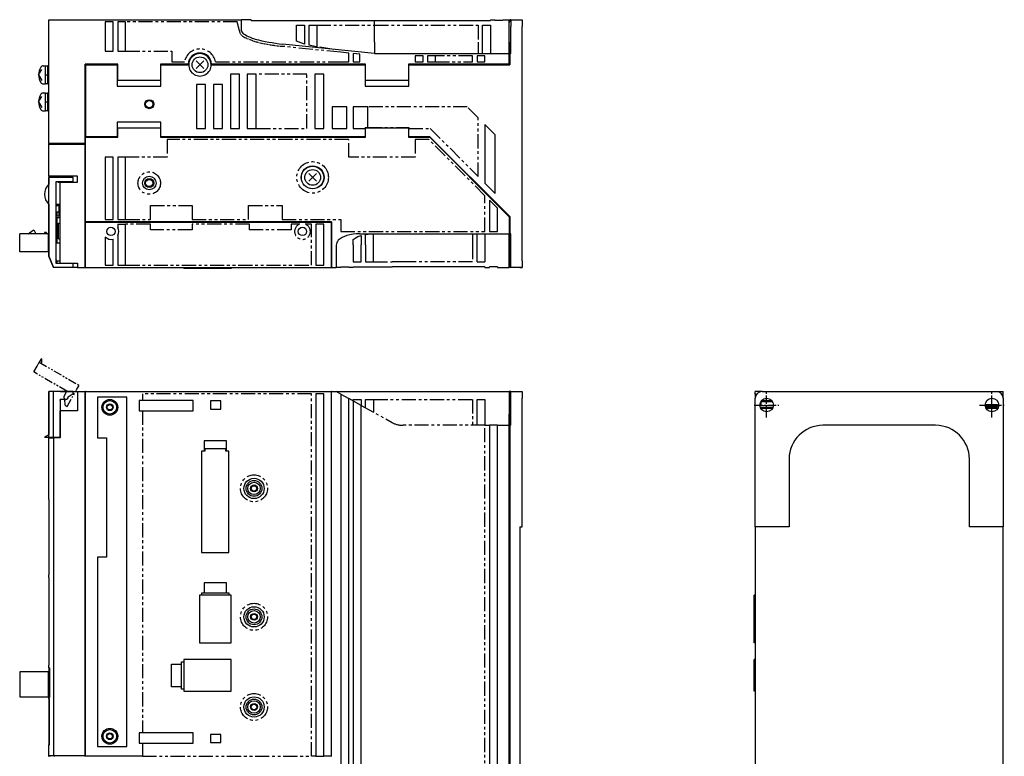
# Model space of a CAD drawing. Extents: x -955 to 6, y -401 to 362.
# Tile 4 of 4: x -431 to 6, y -156 to 171. Entities that reach past the tile are written whole.
import ezdxf

# ---------------------------------------------------------------- set-up
doc = ezdxf.new("R2010")
doc.units = 0
doc.linetypes.add('CENTER', pattern=[2, 1.25, -0.25, 0.25, -0.25])
doc.linetypes.add('PHANTOM', pattern=[2.5, 1.25, -0.25, 0.25, -0.25, 0.25, -0.25])
for name, color, linetype in [('CENTER', 6, 'CENTER'), ('OUTLINE', 7, 'CONTINUOUS'), ('PHANTOM', 3, 'PHANTOM'), ('THIN_LINE', 6, 'CONTINUOUS')]:
    doc.layers.add(name, color=color, linetype=linetype)

msp = doc.modelspace()

# ---------------------------------------------------------------- linework, layer by layer
at = {"layer": 'CENTER', "ltscale": 3}
for p, q in [((-100, -5.5), (-100, 5.5)), ((0, -5.5), (0, 5.5)), ((-105.5, 0), (-94.5, 0)), ((-5.5, 0), (5.5, 0))]:
    msp.add_line(p, q, dxfattribs=at)
at = {"layer": 'OUTLINE'}
for p, q in [((-418.47, 171.03), (-332.97, 171.03)), ((-418.47, 116.03), (-418.47, 171.03)), ((-328.75, 171.03), (-332.97, 171.03)), ((-332.97, 166.03), (-332.97, 171.03)), ((-328.75, 170.73), (-328.75, 171.03)), ((-328.75, 170.73), (-273.97, 170.73)), ((-273.97, 170.73), (-222.57, 170.73)), ((-273.97, 168.53), (-273.97, 170.73)), ((-222.57, 171.03), (-220.57, 171.03)), ((-222.57, 171.03), (-222.57, 170.73)), ((-220.57, 170.73), (-220.57, 171.03)), ((-217.07, 170.73), (-220.57, 170.73)), ((-217.07, 171.03), (-214.17, 171.03)), ((-217.07, 171.03), (-217.07, 170.73)), ((-214.17, 161.03), (-214.17, 171.03)), ((-213.97, 171.03), (-213.97, 170.03)), ((-213.47, 171.03), (-213.97, 171.03)), ((-213.47, 171.03), (-213.47, 168.03)), ((-213.47, 171.03), (-208.47, 171.03)), ((-209.47, 171.03), (-208.47, 171.03)), ((-208.47, 171.03), (-208.47, 168.03)), ((-389.97, 170.03), (-393.47, 170.03)), ((-393.47, 170.03), (-393.47, 157.03)), ((-389.97, 157.03), (-389.97, 170.03)), ((-387.97, 170.03), (-387.97, 157.03)), ((-384.47, 170.03), (-387.97, 170.03)), ((-384.47, 157.03), (-384.47, 170.03)), ((-308.57, 163.96), (-308.57, 168.53)), ((-308.57, 168.53), (-305.07, 168.53)), ((-305.07, 168.53), (-305.07, 163.66)), ((-303.07, 163.49), (-303.07, 168.53)), ((-303.07, 168.53), (-299.57, 168.53)), ((-299.57, 168.53), (-299.57, 158.98)), ((-274, 161.03), (-274, 168.53)), ((-226.07, 161.03), (-226.07, 168.53)), ((-226.07, 168.53), (-222.57, 168.53)), ((-222.57, 168.53), (-222.57, 161.03)), ((-214.17, 170.03), (-213.97, 170.03)), ((-213.47, 156.03), (-213.47, 168.03)), ((-208.47, 64.03), (-208.47, 168.03)), ((-308.57, 161.44), (-308.57, 163.96)), ((-305.07, 163.66), (-305.07, 160.22)), ((-303.07, 159.69), (-303.07, 163.49)), ((-273.97, 156.03), (-314.82, 160.18)), ((-305.07, 160.22), (-308.57, 161.44)), ((-274, 161.02), (-274, 161.03)), ((-226.07, 156.03), (-226.07, 161.03)), ((-222.57, 161.03), (-222.57, 156.03)), ((-214.17, 156.03), (-214.17, 161.03)), ((-213.97, 161.03), (-213.97, 156.03)), ((-393.47, 157.03), (-389.97, 157.03)), ((-387.97, 157.03), (-384.47, 157.03)), ((-280.47, 155.68), (-283.47, 155.99)), ((-283.47, 155.99), (-283.47, 152.26)), ((-280.47, 152.26), (-280.47, 155.68)), ((-273.97, 156.03), (-214.17, 156.03)), ((-255.97, 155.03), (-255.97, 152.26)), ((-252.47, 155.03), (-255.97, 155.03)), ((-252.47, 152.26), (-252.47, 155.03)), ((-250.47, 155.03), (-250.47, 152.26)), ((-246.97, 155.03), (-250.47, 155.03)), ((-246.97, 152.26), (-246.97, 155.03)), ((-228.47, 155.03), (-228.47, 152.26)), ((-224.97, 155.03), (-228.47, 155.03)), ((-224.97, 152.26), (-224.97, 155.03)), ((-214.17, 151.26), (-214.17, 156.03)), ((-214.17, 155.03), (-213.97, 155.03)), ((-213.97, 156.03), (-213.97, 151.06)), ((-213.47, 156.03), (-213.97, 156.03)), ((-423.07, 146.53), (-421.6, 148.99)), ((-421.01, 150.53), (-419.97, 150.53)), ((-419.97, 142.53), (-419.97, 150.53)), ((-418.97, 150.33), (-419.97, 150.33)), ((-418.97, 142.53), (-418.97, 150.53)), ((-418.47, 150.53), (-418.97, 150.53)), ((-402.47, 116.03), (-402.47, 151.26)), ((-387.97, 151.26), (-402.47, 151.26)), ((-402.07, 151.06), (-388.17, 151.06)), ((-402.07, 119.03), (-402.07, 151.06)), ((-388.17, 151.06), (-388.17, 141.56)), ((-387.97, 144.06), (-387.97, 151.26)), ((-356.66, 151.26), (-368.97, 151.26)), ((-368.97, 151.26), (-368.97, 144.06)), ((-368.77, 151.06), (-356.47, 151.06)), ((-368.77, 141.56), (-368.77, 151.06)), ((-349.75, 149.31), (-353.18, 152.74)), ((-349.75, 152.74), (-353.18, 149.31)), ((-346.47, 151.06), (-278.17, 151.06)), ((-277.97, 151.26), (-346.27, 151.26)), ((-283.47, 152.26), (-280.47, 152.26)), ((-278.17, 151.06), (-278.17, 141.56)), ((-277.97, 144.06), (-277.97, 151.26)), ((-258.97, 151.26), (-258.97, 144.06)), ((-214.17, 151.26), (-258.97, 151.26)), ((-258.77, 151.06), (-213.97, 151.06)), ((-258.77, 141.56), (-258.77, 151.06)), ((-255.97, 152.26), (-252.47, 152.26)), ((-250.47, 152.26), (-246.97, 152.26)), ((-228.47, 152.26), (-224.97, 152.26)), ((-423.07, 146.53), (-421.6, 144.06)), ((-419.97, 146.24), (-418.97, 146.82)), ((-337.97, 146.78), (-337.97, 122.78)), ((-333.97, 146.78), (-337.97, 146.78)), ((-333.97, 122.78), (-333.97, 146.78)), ((-330.47, 146.78), (-330.47, 122.78)), ((-326.47, 146.78), (-330.47, 146.78)), ((-326.47, 122.78), (-326.47, 146.78)), ((-300.47, 146.78), (-300.47, 122.78)), ((-296.47, 146.78), (-300.47, 146.78)), ((-296.47, 122.78), (-296.47, 146.78)), ((-421.01, 142.53), (-419.97, 142.53)), ((-419.97, 142.73), (-418.97, 142.73)), ((-418.97, 142.53), (-418.47, 142.53)), ((-388.17, 141.56), (-368.77, 141.56)), ((-368.97, 144.06), (-387.97, 144.06)), ((-352.97, 142.28), (-352.97, 122.78)), ((-348.97, 142.28), (-352.97, 142.28)), ((-348.97, 122.78), (-348.97, 142.28)), ((-345.47, 142.28), (-345.47, 122.78)), ((-341.47, 142.28), (-345.47, 142.28)), ((-341.47, 122.78), (-341.47, 142.28)), ((-278.17, 141.56), (-258.77, 141.56)), ((-258.97, 144.06), (-277.97, 144.06)), ((-423.07, 134.53), (-421.6, 136.99)), ((-421.01, 138.53), (-419.97, 138.53)), ((-419.97, 130.53), (-419.97, 138.53)), ((-418.97, 138.33), (-419.97, 138.33)), ((-418.97, 130.53), (-418.97, 138.53)), ((-418.47, 138.53), (-418.97, 138.53)), ((-423.07, 134.53), (-421.6, 132.06)), ((-419.97, 134.24), (-418.97, 134.82)), ((-292.82, 132.28), (-292.82, 122.78)), ((-286.32, 132.28), (-292.82, 132.28)), ((-286.32, 122.78), (-286.32, 132.28)), ((-283.42, 132.28), (-283.42, 122.78)), ((-276.92, 132.28), (-283.42, 132.28)), ((-276.92, 123.23), (-276.92, 132.28)), ((-421.01, 130.53), (-419.97, 130.53)), ((-419.97, 130.73), (-418.97, 130.73)), ((-418.97, 130.53), (-418.47, 130.53)), ((-388.17, 125.53), (-388.17, 119.03)), ((-368.77, 125.53), (-388.17, 125.53)), ((-387.97, 123.03), (-368.97, 123.03)), ((-387.97, 118.83), (-387.97, 123.03)), ((-368.97, 123.03), (-368.97, 118.83)), ((-368.77, 119.03), (-368.77, 125.53)), ((-352.97, 122.78), (-348.97, 122.78)), ((-345.47, 122.78), (-341.47, 122.78)), ((-337.97, 122.78), (-333.97, 122.78)), ((-330.47, 122.78), (-326.47, 122.78)), ((-300.47, 122.78), (-296.47, 122.78)), ((-292.82, 122.78), (-286.32, 122.78)), ((-283.42, 122.78), (-278.17, 122.78)), ((-278.17, 123.23), (-276.92, 123.23)), ((-278.17, 123.23), (-278.17, 122.78)), ((-278.17, 122.78), (-278.17, 119.03)), ((-277.97, 123.03), (-258.97, 123.03)), ((-277.97, 118.83), (-277.97, 123.03)), ((-258.97, 123.03), (-258.97, 118.83)), ((-258.77, 119.03), (-258.77, 122.78)), ((-225.07, 124.52), (-225.07, 98.52)), ((-220.47, 119.93), (-225.07, 124.52)), ((-402.27, 118.83), (-387.97, 118.83)), ((-402.27, 81.33), (-402.27, 118.83)), ((-388.17, 119.03), (-402.07, 119.03)), ((-368.97, 118.83), (-277.97, 118.83)), ((-278.17, 119.03), (-368.77, 119.03)), ((-258.97, 118.83), (-249.47, 118.83)), ((-249.39, 119.03), (-258.77, 119.03)), ((-249.47, 118.83), (-214.17, 83.53)), ((-213.97, 83.61), (-249.39, 119.03)), ((-220.47, 93.93), (-220.47, 119.93)), ((-418.47, 116.03), (-418.47, 115.73)), ((-402.47, 116.03), (-418.47, 116.03)), ((-418.47, 115.73), (-402.47, 115.73)), ((-418.47, 101.53), (-418.47, 115.73)), ((-417.97, 115.73), (-417.97, 116.03)), ((-402.47, 115.73), (-402.47, 116.03)), ((-402.47, 61.03), (-402.47, 115.73)), ((-393.47, 110.03), (-393.47, 82.33)), ((-389.97, 110.03), (-393.47, 110.03)), ((-389.97, 82.33), (-389.97, 110.03)), ((-387.97, 110.03), (-387.97, 82.33)), ((-384.47, 110.03), (-387.97, 110.03)), ((-384.47, 82.33), (-384.47, 110.03)), ((-418.47, 101.53), (-418.47, 98.02)), ((-405.87, 101.53), (-418.47, 101.53)), ((-418.47, 66.03), (-418.47, 101.03)), ((-407.68, 101.03), (-418.47, 101.03)), ((-413.47, 101.03), (-413.47, 101.53)), ((-407.68, 99.06), (-407.68, 101.03)), ((-405.87, 98.91), (-405.87, 101.53)), ((-299.75, 99.31), (-303.18, 102.74)), ((-299.75, 102.74), (-303.18, 99.31)), ((-415.47, 99.06), (-415.47, 63)), ((-407.68, 99.06), (-415.47, 99.06)), ((-414.47, 98.95), (-414.47, 99.06)), ((-414.47, 98.95), (-411.93, 98.95)), ((-413.47, 63.03), (-413.47, 98.91)), ((-413.47, 98.91), (-405.87, 98.91)), ((-411.93, 99.06), (-411.93, 98.91)), ((-410, 98.91), (-410, 99.06)), ((-410, 98.95), (-405.87, 98.95)), ((-409.27, 98.91), (-409.27, 98.95)), ((-225.07, 98.52), (-220.47, 93.93)), ((-418.47, 89.04), (-418.47, 85.63)), ((-415.47, 89.18), (-413.47, 89.18)), ((-413.92, 88.48), (-415.47, 88.48)), ((-413.92, 83.88), (-413.92, 88.48)), ((-219.47, 87.41), (-222.97, 90.91)), ((-222.97, 90.91), (-222.97, 77.03)), ((-219.47, 77.03), (-219.47, 87.41)), ((-418.47, 85.63), (-418.47, 67.03)), ((-418.47, 85.63), (-418.47, 85.63)), ((-413.92, 85.63), (-415.47, 85.63)), ((-413.92, 83.88), (-415.47, 83.88)), ((-415.47, 83.18), (-413.47, 83.18)), ((-414.97, 85.63), (-414.97, 83.88)), ((-414.97, 83.18), (-414.97, 72.03)), ((-214.17, 83.53), (-214.17, 76.03)), ((-213.97, 83.61), (-213.97, 76.03)), ((-414.27, 80.73), (-413.47, 80.73)), ((-414.27, 73.73), (-414.27, 80.73)), ((-402.27, 81.13), (-402.27, 81.33)), ((-293.07, 81.33), (-402.27, 81.33)), ((-402.27, 61.03), (-402.27, 81.13)), ((-402.27, 81.13), (-293.27, 81.13)), ((-393.47, 82.33), (-389.97, 82.33)), ((-387.97, 82.33), (-384.47, 82.33)), ((-387.97, 80.33), (-387.97, 78.83)), ((-387.97, 80.33), (-384.47, 80.33)), ((-384.47, 62.03), (-384.47, 80.33)), ((-299.97, 80.33), (-299.97, 62.03)), ((-296.47, 80.33), (-299.97, 80.33)), ((-296.47, 62.03), (-296.47, 80.33)), ((-293.27, 81.13), (-293.27, 61.03)), ((-293.07, 81.33), (-293.07, 61.03)), ((-418.67, 75.99), (-431.47, 75.99)), ((-431.47, 67.99), (-431.47, 75.99)), ((-427.68, 75.99), (-425.47, 77.59)), ((-424.67, 76.79), (-424.67, 75.99)), ((-420.47, 76.59), (-420.47, 75.99)), ((-419.67, 76.59), (-420.47, 76.59)), ((-419.07, 75.99), (-419.67, 76.59)), ((-418.67, 67.99), (-418.67, 75.99)), ((-418.47, 75.39), (-418.67, 75.59)), ((-418.47, 74.59), (-418.67, 74.59)), ((-393.47, 74.58), (-393.47, 62.03)), ((-387.97, 75.22), (-387.97, 62.03)), ((-280.72, 76.03), (-214.17, 76.03)), ((-279.97, 75.24), (-279.97, 71.03)), ((-277.97, 71.03), (-277.97, 75.72)), ((-274.47, 63.53), (-274.47, 76.02)), ((-228.47, 71.03), (-228.47, 76.03)), ((-224.97, 76.03), (-224.97, 71.03)), ((-222.97, 77.03), (-219.47, 77.03)), ((-214.17, 77.03), (-213.97, 77.03)), ((-214.17, 71.03), (-214.17, 76.03)), ((-213.47, 76.03), (-213.97, 76.03)), ((-213.97, 76.03), (-213.97, 71.03)), ((-213.47, 64.03), (-213.47, 76.03)), ((-415.47, 72.03), (-413.47, 72.03)), ((-414.27, 73.73), (-413.47, 73.73)), ((-389.97, 62.03), (-389.97, 73.67)), ((-291.03, 71.03), (-291.03, 61.03)), ((-283.47, 71.03), (-283.47, 73.41)), ((-283.47, 71.03), (-283.47, 63.53)), ((-279.97, 63.53), (-279.97, 71.03)), ((-277.97, 71.03), (-277.97, 63.53)), ((-228.47, 63.53), (-228.47, 71.03)), ((-224.97, 71.03), (-224.97, 63.53)), ((-214.17, 61.03), (-214.17, 71.03)), ((-213.97, 71.03), (-213.97, 61.03)), ((-418.67, 67.99), (-431.47, 67.99)), ((-418.47, 69.39), (-418.67, 69.39)), ((-418.47, 67.03), (-418.47, 66.03)), ((-418.47, 67.03), (-418.47, 67.03)), ((-416.47, 61.03), (-418.47, 66.03)), ((-418.47, 66.03), (-416.47, 61.03)), ((-415.47, 64.75), (-415.17, 64.03)), ((-415.47, 63), (-407.68, 63)), ((-415.17, 64.03), (-414.77, 63.03)), ((-415.17, 64.03), (-413.47, 64.03)), ((-414.77, 63.03), (-413.47, 63.03)), ((-413.47, 63), (-413.47, 63.03)), ((-413.47, 63.03), (-405.87, 63.03)), ((-411.93, 63.03), (-411.93, 63)), ((-410, 63), (-410, 63.03)), ((-407.68, 61.03), (-407.68, 63)), ((-405.87, 63.03), (-405.87, 61.03)), ((-402.27, 62.03), (-402.47, 62.03)), ((-393.47, 62.03), (-389.97, 62.03)), ((-387.97, 62.03), (-384.47, 62.03)), ((-299.97, 62.03), (-296.47, 62.03)), ((-293.07, 61.53), (-293.27, 61.53)), ((-288.97, 61.33), (-288.97, 61.03)), ((-288.97, 61.33), (-285.47, 61.33)), ((-285.47, 61.03), (-285.47, 61.33)), ((-283.47, 63.53), (-279.97, 63.53)), ((-283.47, 61.33), (-283.47, 61.03)), ((-283.47, 61.33), (-266.23, 61.33)), ((-277.97, 63.53), (-274.47, 63.53)), ((-261.38, 61.33), (-266.23, 61.33)), ((-224.97, 61.33), (-261.38, 61.33)), ((-228.47, 63.53), (-224.97, 63.53)), ((-224.97, 61.33), (-224.97, 61.03)), ((-222.97, 61.03), (-222.97, 61.33)), ((-219.47, 61.33), (-222.97, 61.33)), ((-219.47, 61.33), (-219.47, 61.03)), ((-214.17, 62.03), (-213.97, 62.03)), ((-213.47, 61.03), (-213.47, 64.03)), ((-208.47, 64.03), (-208.47, 61.03)), ((-407.68, 61.03), (-416.47, 61.03)), ((-416.47, 61.03), (-416.47, 61.03)), ((-405.87, 61.03), (-407.68, 61.03)), ((-405.87, 61.03), (-402.47, 61.03)), ((-402.27, 61.03), (-402.47, 61.03)), ((-402.27, 61.03), (-293.27, 61.03)), ((-358.67, 61.03), (-358.67, 60.53)), ((-351.67, 60.53), (-358.67, 60.53)), ((-351.67, 61.03), (-351.67, 60.53)), ((-337.67, 60.53), (-351.67, 60.53)), ((-337.67, 61.03), (-337.67, 60.53)), ((-337.57, 60.53), (-337.67, 60.53)), ((-337.57, 61.03), (-337.57, 60.53)), ((-293.07, 61.03), (-293.27, 61.03)), ((-293.07, 61.03), (-291.03, 61.03)), ((-288.97, 61.03), (-291.03, 61.03)), ((-283.47, 61.03), (-285.47, 61.03)), ((-224.97, 61.03), (-222.97, 61.03)), ((-219.47, 61.03), (-214.17, 61.03)), ((-213.47, 61.03), (-213.97, 61.03)), ((-208.47, 61.03), (-213.47, 61.03)), ((-209.47, 61.03), (-208.47, 61.03)), ((-416.47, 6), (-418.47, 6)), ((-418.47, -14.45), (-418.47, 6)), ((-413.47, 6), (-418.47, 6)), ((-418.47, 6), (-418.47, -13.29)), ((-407.68, 6), (-416.47, 6)), ((-416.47, -14.45), (-416.47, 6)), ((-413.47, 6), (-405.87, 6)), ((-407.68, 5), (-410, 3.52)), ((-407.68, 5), (-407.68, 6)), ((-405.87, 6), (-405.87, -2.6)), ((-405.87, 6), (-402.47, 6)), ((-402.27, 6), (-402.47, 6)), ((-402.47, -155.7), (-402.47, 6)), ((-402.27, 5), (-402.47, 5)), ((-402.27, 6), (-293.27, 6)), ((-402.27, -155.8), (-402.27, 6)), ((-299.97, 5), (-299.97, -155.8)), ((-296.47, 5), (-299.97, 5)), ((-296.47, -155.8), (-296.47, 5)), ((-293.07, 6), (-293.27, 6)), ((-293.27, 6), (-293.27, -155.8)), ((-293.07, 5.5), (-293.27, 5.5)), ((-293.07, 6), (-291.03, 6)), ((-293.07, -156), (-293.07, 6)), ((-291.03, 6), (-280.72, 6)), ((-288.97, 4.86), (-291.03, 6)), ((-288.97, 4.86), (-285.47, 2.92)), ((-288.97, 4.86), (-288.97, -232.75)), ((-280.72, 6), (-214.17, 6)), ((-214.17, 6), (-214.17, -4)), ((-213.97, 6), (-214.17, 6)), ((-214.17, 5), (-213.97, 5)), ((-213.97, 6), (-213.97, -4)), ((-213.47, 6), (-213.97, 6)), ((-213.47, 3), (-213.47, 6)), ((-213.47, 6), (-208.47, 6)), ((-208.47, 6), (-208.47, 3)), ((-102, 6), (-105, 6)), ((-105, 4.86), (-105, 6)), ((-105, 4.86), (-105, 3)), ((-104.7, 4.86), (-105, 4.86)), ((-104.7, 4.86), (-104.7, 4.31)), ((-102, 6), (2, 6)), ((2, 6), (5, 6)), ((4.7, 5), (4.7, 4.31)), ((4.7, 5), (5, 5)), ((5, 5), (5, 6)), ((5, 3), (5, 5)), ((-413.5, 2.53), (-413.5, -14.45)), ((-410.97, 2.53), (-413.5, 2.53)), ((-413.5, 2), (-413.47, 2)), ((-413.47, 2), (-413.47, 2.53)), ((-410, 3.52), (-410, 3.5)), ((-396.97, 3.5), (-396.97, -14.5)), ((-383.97, 3.5), (-396.97, 3.5)), ((-383.97, -151.5), (-383.97, 3.5)), ((-378.47, 2), (-378.47, -2.5)), ((-376.97, 2), (-378.47, 2)), ((-354.47, 2), (-376.97, 2)), ((-354.47, -2.5), (-354.47, 2)), ((-346.77, 1.8), (-346.77, -1.8)), ((-342.17, 1.8), (-346.77, 1.8)), ((-342.17, -1.8), (-342.17, 1.8)), ((-279.97, -0.13), (-285.47, 2.92)), ((-285.47, -231.88), (-285.47, 2.92)), ((-283.47, 1.81), (-283.47, 2.5)), ((-283.47, 2.5), (-279.97, 2.5)), ((-283.47, 1.81), (-283.47, -231.38)), ((-279.97, 2.5), (-279.97, -0.13)), ((-277.97, -1.24), (-277.97, 2.5)), ((-277.97, 2.5), (-274.47, 2.5)), ((-274.47, 2.5), (-274.47, -3.18)), ((-228.47, -4), (-228.47, 2.5)), ((-228.47, 2.5), (-224.97, 2.5)), ((-224.97, 2.5), (-224.97, -4)), ((-213.47, -9), (-213.47, 3)), ((-208.47, -54), (-208.47, 3)), ((-105, -54), (-105, 3)), ((-102.5, 1.66), (-102.5, -0.13)), ((-97.38, 1.47), (-102.5, 1.47)), ((-97.61, 1.81), (-102.39, 1.81)), ((-2.07, -0.1), (-2.96, 0.05)), ((-2.92, 0.33), (-2.07, 0.21)), ((-2.07, 0.21), (2.5, 0.21)), ((2.5, 0.21), (2.5, -0.62)), ((5, 3), (5, -54)), ((-405.87, -2.6), (-413.47, -2.6)), ((-413.47, -14.5), (-413.47, -2.6)), ((-378.47, -2.5), (-376.97, -2.5)), ((-376.97, -2.5), (-354.47, -2.5)), ((-346.77, -1.8), (-342.17, -1.8)), ((-279.97, -230.5), (-279.97, -0.13)), ((-228.47, -9), (-228.47, -4)), ((-224.97, -4), (-224.97, -9)), ((-214.17, -9), (-214.17, -4)), ((-213.97, -4), (-213.97, -9)), ((-102.5, -0.13), (-97, -0.13)), ((-102.5, -1.24), (-102.5, -1.66)), ((-97.27, -1.24), (-102.5, -1.24)), ((-97.45, -1.58), (-102.5, -1.58)), ((-2.36, -0.62), (-2.9, -0.53)), ((-2.54, -1.4), (2.5, -1.4)), ((-2.53, -1.09), (2.5, -1.09)), ((2.5, -0.62), (-2.36, -0.62)), ((-2.07, -0.1), (2.5, -0.1)), ((2.5, -1.09), (2.5, -1.66)), ((-224.97, -9), (-222.97, -9)), ((-219.47, -9), (-222.97, -9)), ((-222.97, -9), (-222.97, -229)), ((-219.47, -9), (-214.17, -9)), ((-219.47, -229), (-219.47, -9)), ((-214.17, -229), (-214.17, -9)), ((-214.17, -10), (-213.97, -10)), ((-213.97, -9), (-213.97, -229)), ((-213.47, -9), (-213.97, -9)), ((-25, -9), (-75, -9)), ((-418.47, -14.45), (-420.46, -14.45)), ((-416.47, -14.45), (-418.47, -14.45)), ((-418.47, -14.45), (-418.47, -14.5)), ((-418.47, -14.5), (-416.47, -14.5)), ((-418.47, -41.85), (-418.47, -14.5)), ((-413.5, -14.45), (-416.47, -14.45)), ((-413.47, -14.5), (-416.47, -14.5)), ((-416.47, -14.5), (-416.47, -155.7)), ((-416.17, -14.5), (-416.17, -14.45)), ((-414.77, -14.45), (-414.77, -14.5)), ((-396.97, -14.5), (-392.97, -14.5)), ((-392.97, -14.5), (-392.97, -67.5)), ((-349.67, -15.9), (-349.67, -20.43)), ((-339.67, -15.9), (-349.67, -15.9)), ((-339.67, -20.43), (-339.67, -15.9)), ((-350.73, -20.43), (-350.73, -65.5)), ((-349.67, -20.43), (-350.73, -20.43)), ((-349.37, -20.43), (-349.67, -20.43)), ((-349.37, -19.5), (-349.37, -20.43)), ((-339.97, -19.5), (-349.37, -19.5)), ((-339.97, -20.43), (-339.97, -19.5)), ((-339.67, -20.43), (-339.97, -20.43)), ((-338.61, -20.43), (-339.67, -20.43)), ((-338.61, -65.5), (-338.61, -20.43)), ((-90, -24), (-90, -54)), ((-10, -54), (-10, -24)), ((-418.47, -41.85), (-418.47, -75.3)), ((-418.35, -41.85), (-418.47, -41.85)), ((-418.35, -75.3), (-418.35, -41.85)), ((-209.47, -54), (-209.47, -184)), ((-209.47, -54), (-208.47, -54)), ((-105, -54), (-105, -184)), ((-90, -54), (-105, -54)), ((5, -54), (-10, -54)), ((5, -184), (5, -54)), ((-350.73, -65.5), (-338.61, -65.5)), ((-396.97, -67.5), (-396.97, -151.5)), ((-392.97, -67.5), (-396.97, -67.5)), ((-418.47, -75.3), (-418.35, -75.3)), ((-418.47, -76.6), (-418.47, -75.3)), ((-418.47, -76.6), (-418.47, -115.4)), ((-418.35, -76.6), (-418.47, -76.6)), ((-418.35, -115.4), (-418.35, -76.6)), ((-349.67, -78.9), (-349.67, -83.43)), ((-339.67, -78.9), (-349.67, -78.9)), ((-339.67, -83.43), (-339.67, -78.9)), ((-337.67, -84.4), (-351.67, -84.4)), ((-351.67, -84.4), (-351.67, -105.5)), ((-350.77, -83.43), (-350.77, -84.4)), ((-349.67, -83.43), (-350.77, -83.43)), ((-339.67, -83.43), (-349.67, -83.43)), ((-338.57, -83.43), (-339.67, -83.43)), ((-338.57, -84.4), (-338.57, -83.43)), ((-337.67, -105.5), (-337.67, -84.4)), ((-105, -84.4), (-105.5, -84.4)), ((-105.5, -105.5), (-105.5, -84.4)), ((-351.67, -105.5), (-337.67, -105.5)), ((-105, -105.5), (-105.5, -105.5)), ((-337.57, -113), (-358.67, -113)), ((-358.67, -113), (-358.67, -127)), ((-337.57, -127), (-337.57, -113)), ((-105, -113), (-105.5, -113)), ((-105.5, -127), (-105.5, -113)), ((-418.47, -115.4), (-418.35, -115.4)), ((-418.47, -116.65), (-418.47, -115.4)), ((-418.17, -116.65), (-418.47, -116.65)), ((-418.47, -116.65), (-418.47, -120.28)), ((-418.17, -116.65), (-418.17, -129.75)), ((-364.17, -125), (-364.17, -115)), ((-364.17, -115), (-359.64, -115)), ((-359.64, -115), (-359.64, -113.9)), ((-359.64, -113.9), (-358.67, -113.9)), ((-359.64, -125), (-359.64, -115)), ((-418.67, -118.44), (-431.47, -118.44)), ((-431.47, -118.44), (-431.47, -129.44)), ((-418.67, -129.44), (-418.67, -118.44)), ((-418.17, -120.28), (-418.67, -120.28)), ((-418.17, -126.58), (-418.67, -126.58)), ((-359.64, -125), (-364.17, -125)), ((-359.64, -126.1), (-359.64, -125)), ((-358.67, -126.1), (-359.64, -126.1)), ((-431.47, -129.44), (-418.67, -129.44)), ((-418.17, -127.58), (-418.67, -127.58)), ((-418.47, -127.58), (-418.47, -129.75)), ((-418.47, -130.4), (-418.47, -129.75)), ((-418.47, -129.75), (-418.17, -129.75)), ((-418.47, -130.4), (-418.47, -150.75)), ((-418.28, -130.4), (-418.47, -130.4)), ((-418.28, -150.75), (-418.28, -130.4)), ((-358.67, -127), (-337.57, -127)), ((-105, -127), (-105.5, -127)), ((-378.47, -145.5), (-378.47, -150)), ((-376.97, -145.5), (-378.47, -145.5)), ((-354.47, -145.5), (-376.97, -145.5)), ((-354.47, -150), (-354.47, -145.5)), ((-346.77, -146.2), (-346.77, -149.8)), ((-342.17, -146.2), (-346.77, -146.2)), ((-342.17, -149.8), (-342.17, -146.2)), ((-418.47, -155.7), (-418.47, -150.75)), ((-418.47, -150.75), (-418.28, -150.75)), ((-396.97, -151.5), (-383.97, -151.5)), ((-378.47, -150), (-376.97, -150)), ((-376.97, -150), (-354.47, -150)), ((-346.77, -149.8), (-342.17, -149.8)), ((-418.47, -156), (-418.47, -155.7)), ((-416.47, -155.7), (-418.47, -155.7)), ((-417.97, -156), (-417.97, -155.7)), ((-402.47, -155.7), (-416.47, -155.7)), ((-416.17, -155.7), (-416.17, -156)), ((-402.47, -156), (-402.47, -155.7)), ((-402.27, -156), (-402.27, -155.8)), ((-376.97, -155.8), (-402.27, -155.8)), ((-299.97, -155.8), (-301.97, -155.8)), ((-299.97, -155.8), (-296.47, -155.8)), ((-293.27, -155.8), (-296.47, -155.8))]:
    msp.add_line(p, q, dxfattribs=at)
at = {"layer": 'OUTLINE', "flags": 128}
for points in [[(-299.57, 158.98), (-300.53, 159.12), (-303.07, 159.69)], [(-283.47, 73.41), (-282.52, 74.11), (-281.34, 74.73), (-279.97, 75.24)], [(-277.97, 75.72), (-276.81, 75.89), (-275.61, 75.99), (-274.4, 76.03)]]:
    msp.add_lwpolyline(points, dxfattribs=at)
at = {"layer": 'OUTLINE'}
for centre, radius in [((-351.47, 151.03), 3.5), ((-373.97, 133.53), 1.6), ((-301.47, 101.03), 5.1), ((-301.47, 101.03), 5), ((-373.97, 98.53), 3), ((-301.47, 101.03), 3.5), ((-373.97, 98.53), 1.6), ((-390.97, 77.03), 1.85), ((-305.97, 77.03), 1.85), ((-391.47, -1), 3.51), ((-391.47, -1), 3), ((-391.47, -1), 1.2), ((-100, 0), 3), ((0, 0), 3), ((-327.47, -37), 4.5), ((-327.47, -37), 3.51), ((-327.47, -37), 2.75), ((-327.47, -37), 1.2), ((-327.47, -94), 4.5), ((-327.47, -94), 3.51), ((-327.47, -94), 2.75), ((-327.47, -94), 1.2), ((-327.47, -134), 4.5), ((-327.47, -134), 3.51), ((-327.47, -134), 2.75), ((-327.47, -134), 1.2), ((-391.47, -147), 3.51), ((-391.47, -147), 3), ((-391.47, -147), 1.2)]:
    msp.add_circle(centre, radius, dxfattribs=at)
for centre, radius, start, end in [((-331.08, 166.3), 1.91, 188.2291, 245.3525), ((-319.11, 186.99), 25.81, 240.354, 252.1813), ((-303.05, 258.4), 98.93, 255.9881, 263.1718), ((153.3, 159.47), 427.31, 179.791, 180.4611), ((-351.47, 151.03), 5.2, 2.5891, 177.4109), ((-351.47, 151.03), 5, 0.3999, 179.6001), ((-416.57, 146.53), 6.5, 148.7193, 211.2807), ((-421.01, 149.23), 1.3, 90, 148.7193), ((-351.47, 151.03), 5.2, 177.4109, 179.6155), ((-351.47, 151.03), 5, 179.6001, 0.3999), ((-351.47, 151.03), 5.2, 0.3845, 2.5891), ((-421.01, 143.83), 1.3, 211.2807, 270), ((-416.57, 134.53), 6.5, 148.7193, 211.2807), ((-421.01, 137.23), 1.3, 90, 148.7193), ((-421.01, 131.83), 1.3, 211.2807, 270), ((-414.42, 93.53), 6.05, 132.0338, 227.9662), ((-390.97, 77.03), 3.5, 328.9973, 31.0027), ((-425.47, 76.79), 0.8, 0, 90), ((-390.97, 77.03), 3.5, 224.4153, 286.6015), ((-283.85, 66.41), 9.15, 105.4486, 133.0054), ((-280.78, 56.47), 19.56, 89.8222, 106.3814), ((-287.63, 70.75), 3.41, 136.3354, 175.3325), ((-102, 3), 3, 90, 180), ((2, 3), 3, 0, 90), ((-410.97, 3.5), 1.05, 246.8011, 270), ((-410.97, 3.5), 1.05, 270, 3.885), ((-410.97, 3.5), 0.965, 270, 0), ((-75, -24), 15, 90, 180), ((-25, -24), 15, 0, 90), ((-414.42, -22.59), 10.15, 113.525, 126.5931)]:
    msp.add_arc(centre, radius, start, end, dxfattribs=at)
at = {"layer": 'PHANTOM', "ltscale": 5}
for p, q in [((-334.97, 170.03), (-384.47, 170.03)), ((-333.97, 166.03), (-334.97, 170.03)), ((-299.57, 168.53), (-273.97, 168.53)), ((-273.97, 168.53), (-228.07, 168.53)), ((-228.07, 168.53), (-228.07, 161.03)), ((-288.97, 156.55), (-314.92, 159.19)), ((-228.07, 161.03), (-228.07, 156.03)), ((-384.47, 157.03), (-363.97, 157.03)), ((-363.97, 157.03), (-363.97, 152.26)), ((-285.47, 156.19), (-288.97, 156.55)), ((-285.47, 152.26), (-285.47, 156.19)), ((-230.47, 155.03), (-246.97, 155.03)), ((-230.47, 152.26), (-230.47, 155.03)), ((-363.97, 152.26), (-358.36, 152.26)), ((-344.58, 152.26), (-288.97, 152.26)), ((-288.97, 152.26), (-285.47, 152.26)), ((-246.97, 152.26), (-230.47, 152.26)), ((-303.97, 146.78), (-326.47, 146.78)), ((-303.97, 122.78), (-303.97, 146.78)), ((-232.82, 132.28), (-276.92, 132.28)), ((-227.97, 127.42), (-232.82, 132.28)), ((-227.97, 101.42), (-227.97, 127.42)), ((-326.47, 122.78), (-303.97, 122.78)), ((-276.92, 123.23), (-258.77, 123.23)), ((-258.77, 123.23), (-258.77, 122.78)), ((-258.77, 122.78), (-249.32, 122.78)), ((-249.32, 122.78), (-227.97, 101.42)), ((-365.97, 117.83), (-365.97, 110.03)), ((-285.47, 117.83), (-365.97, 117.83)), ((-285.47, 110.03), (-285.47, 117.83)), ((-255.97, 117.83), (-255.97, 110.03)), ((-249.88, 117.83), (-255.97, 117.83)), ((-224.97, 92.91), (-249.88, 117.83)), ((-365.97, 110.03), (-384.47, 110.03)), ((-255.97, 110.03), (-285.47, 110.03)), ((-224.97, 77.03), (-224.97, 92.91)), ((-373.47, 88.63), (-354.97, 88.63)), ((-373.47, 82.33), (-373.47, 88.63)), ((-354.97, 88.63), (-354.97, 82.33)), ((-329.97, 88.63), (-314.97, 88.63)), ((-329.97, 82.33), (-329.97, 88.63)), ((-314.97, 88.63), (-314.97, 82.33)), ((-384.47, 82.33), (-373.47, 82.33)), ((-373.47, 80.33), (-384.47, 80.33)), ((-373.47, 77.83), (-373.47, 80.33)), ((-354.97, 82.33), (-329.97, 82.33)), ((-354.97, 80.33), (-354.97, 77.83)), ((-329.47, 80.33), (-354.97, 80.33)), ((-329.47, 77.83), (-329.47, 80.33)), ((-314.97, 82.33), (-288.97, 82.33)), ((-310.97, 80.33), (-310.97, 77.83)), ((-307.14, 80.33), (-310.97, 80.33)), ((-301.97, 80.33), (-304.8, 80.33)), ((-301.97, 62.03), (-301.97, 80.33)), ((-288.97, 82.33), (-288.97, 77.03)), ((-354.97, 77.83), (-373.47, 77.83)), ((-310.97, 77.83), (-329.47, 77.83)), ((-288.97, 77.03), (-224.97, 77.03)), ((-230.47, 76.03), (-230.47, 71.03)), ((-230.47, 71.03), (-230.47, 63.53)), ((-384.47, 62.03), (-301.97, 62.03)), ((-274.47, 63.53), (-266.23, 63.53)), ((-261.38, 63.53), (-266.23, 63.53)), ((-230.47, 63.53), (-261.38, 63.53)), ((-376.97, 5), (-376.97, 2)), ((-301.97, 5), (-376.97, 5)), ((-301.97, -155.8), (-301.97, 5)), ((-274.4, 2.5), (-230.54, 2.5)), ((-230.54, 2.5), (-230.54, -9)), ((-376.97, -2.5), (-376.97, -145.5)), ((-279.97, -0.13), (-266.23, -7.75)), ((-224.97, -9), (-261.38, -9)), ((-224.97, -229), (-224.97, -9)), ((-376.97, -150), (-376.97, -155.8)), ((-376.97, -155.8), (-301.97, -155.8))]:
    msp.add_line(p, q, dxfattribs=at)
at = {"layer": 'PHANTOM', "ltscale": 3}
for p, q in [((-423.76, 17.23), (-422.76, 18.97)), ((-421.76, 20.7), (-422.76, 18.97)), ((-422.76, 18.97), (-405.06, 8.74)), ((-425.25, 14.67), (-423.76, 17.23)), ((-410.54, 6.18), (-425.25, 14.67)), ((-406.06, 7.01), (-405.06, 8.74)), ((-411.8, 3.98), (-410.54, 6.18)), ((-410.45, -0.6), (-406.06, 7.01)), ((-411.32, -0.1), (-411.44, 2.65)), ((-411.32, -0.1), (-410.45, -0.6))]:
    msp.add_line(p, q, dxfattribs=at)
at = {"layer": 'PHANTOM'}
msp.add_line((-422.76, 18.97), (-421.76, 18.39), dxfattribs=at)
at = {"layer": 'PHANTOM', "ltscale": 5, "flags": 128}
msp.add_lwpolyline([(-292.12, 157.87), (-299.57, 158.98)], dxfattribs=at)
at = {"layer": 'PHANTOM', "ltscale": 5}
for centre, radius in [((-301.47, 101.03), 7), ((-373.97, 98.53), 5), ((-327.47, -37), 6), ((-327.47, -94), 6), ((-327.47, -134), 6)]:
    msp.add_circle(centre, radius, dxfattribs=at)
at = {"layer": 'PHANTOM'}
for centre, radius, start, end in [((-330.45, 166.6), 3.56, 189.2503, 245.1188), ((-318.09, 190.72), 30.66, 243.1297, 257.484), ((-306.36, 242.63), 83.88, 257.3451, 264.1468)]:
    msp.add_arc(centre, radius, start, end, dxfattribs=at)
at = {"layer": 'PHANTOM', "ltscale": 5}
for centre, radius, start, end in [((-351.47, 151.03), 7, 10.161, 169.839), ((-305.97, 77.03), 3.5, 109.463, 70.537), ((-261.38, 1), 10, 241, 270)]:
    msp.add_arc(centre, radius, start, end, dxfattribs=at)
at = {"layer": 'PHANTOM', "ltscale": 3}
for centre, radius, start, end in [((-431.84, 19.53), 10.15, 353.525, 6.5931), ((-410.97, 3.5), 0.965, 150, 240)]:
    msp.add_arc(centre, radius, start, end, dxfattribs=at)
at = {"layer": 'THIN_LINE'}
for centre, radius in [((-373.97, 133.53), 2), ((-373.97, 98.53), 2), ((-391.47, -1), 1.5), ((-327.47, -37), 1.5), ((-327.47, -94), 1.5), ((-327.47, -134), 1.5), ((-391.47, -147), 1.5)]:
    msp.add_circle(centre, radius, dxfattribs=at)

doc.saveas('drawing.dxf')
